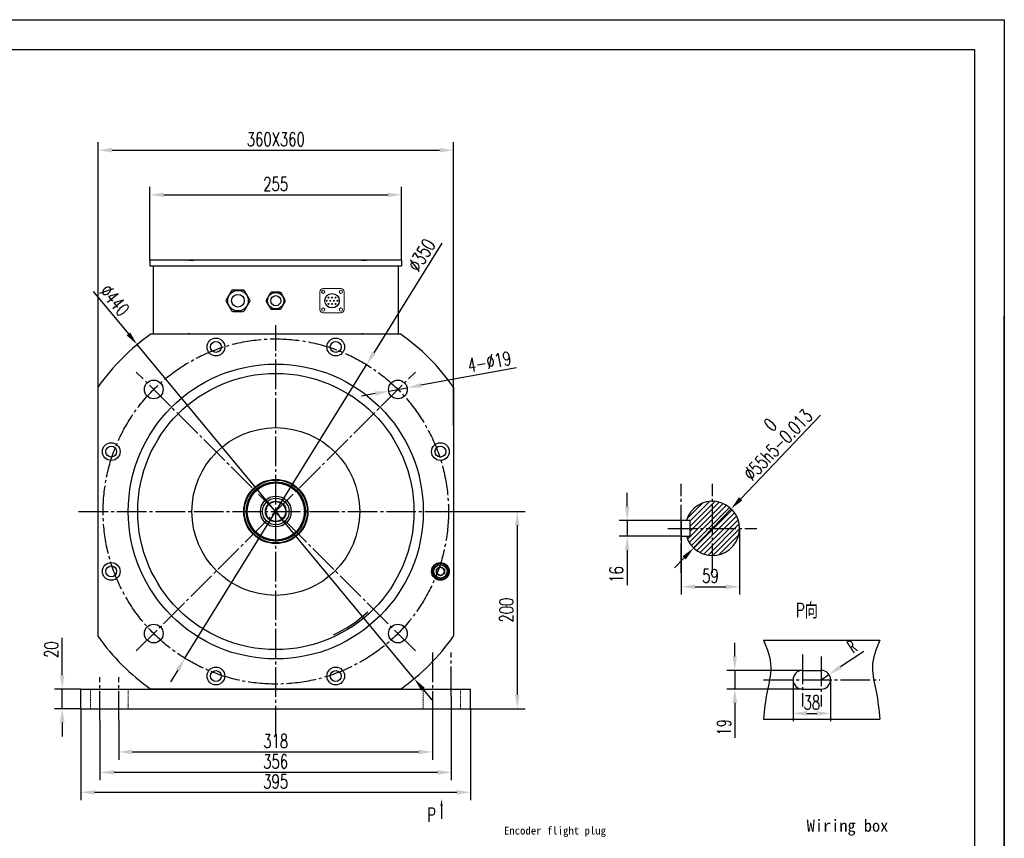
# Model space of a CAD drawing. Header units: inches. Extents: x -14936 to 8431, y -4781 to -2980.
# Tile 26 of 26: x -10601 to -9603, y -3810 to -2980. Entities that reach past the tile are written whole.
import ezdxf

# ---------------------------------------------------------------- set-up
doc = ezdxf.new("R2010")
doc.units = ezdxf.units.IN
doc.header["$MEASUREMENT"] = 0
doc.linetypes.add('EB_DASHDOT', pattern=[39, 30, -3, 3, -3])
doc.linetypes.add('HIDDEN', pattern=[1.905, 1.27, -0.635])
doc.layers.add('1', color=1, linetype='Continuous')
doc.layers.add('CAXA1', color=1, linetype='EB_DASHDOT', lineweight=25)
doc.layers.add('实线', color=7, linetype='Continuous', lineweight=30)
doc.styles.add('wldj', font='txt.shx', dxfattribs={"width": 0.7, "bigfont": 'INTECAD.SHX'})
doc.dimstyles.new('半径标注', dxfattribs={"dimscale": 4, "dimtxt": 3.5, "dimasz": 3.5, "dimexe": 2, "dimexo": 0, "dimgap": 1, "dimtad": 1, "dimdec": 3, "dimdsep": 46, "dimtxsty": 'wldj', "dimcen": 0.09, "dimclrd": 1, "dimclre": 1, "dimclrt": 3, "dimazin": 2, "dimtfac": 0.7, "dimtdec": 3, "dimtmove": 0, "dimatfit": 3, "dimfxl": 1, "dimtzin": 0, "dimarcsym": 0})

# ---------------------------------------------------------------- blocks, each defined once
blk = doc.blocks.new('*D103')
at = {"color": 1, "lineweight": -2}
for p, q in [((-9789.44, -3380.97), (-9870.42, -3465.69)), ((-9918.1, -3515.57), (-9880.09, -3475.81)), ((-9927.77, -3525.69), (-9937.45, -3535.81))]:
    blk.add_line(p, q, dxfattribs=at)
at = {"color": 1}
for points in [[(-9872.11, -3464.08), (-9868.73, -3467.3), (-9880.09, -3475.81)], [(-9926.09, -3527.3), (-9929.46, -3524.08), (-9918.1, -3515.57)]]:
    blk.add_solid(points, dxfattribs=at)
at = {"layer": 'Defpoints', "color": 0}
for p in [(-9880.09, -3475.81), (-9918.1, -3515.57)]:
    blk.add_point(p, dxfattribs=at)
at = {"color": 3, "insert": (-9839.79, -3404.22), "char_height": 14, "attachment_point": 5, "rotation": 46.29201, "style": 'wldj'}
blk.add_mtext('{\\Ftxt,intecad|c134;%%C55h5\\S 0^ -0.013;}', dxfattribs=at)
blk = doc.blocks.new('*D88')
at = {"color": 1, "lineweight": -2}
for p, q in [((-9985.46, -3473.69), (-9985.46, -3459.69)), ((-9930.6, -3487.69), (-9993.46, -3487.69)), ((-9985.46, -3487.69), (-9985.46, -3503.69)), ((-9930.6, -3503.69), (-9993.46, -3503.69)), ((-9985.46, -3517.69), (-9985.46, -3553.22))]:
    blk.add_line(p, q, dxfattribs=at)
at = {"color": 1}
for points in [[(-9987.8, -3473.69), (-9983.13, -3473.69), (-9985.46, -3487.69)], [(-9983.13, -3517.69), (-9987.8, -3517.69), (-9985.46, -3503.69)]]:
    blk.add_solid(points, dxfattribs=at)
at = {"layer": 'Defpoints', "color": 0}
for p in [(-9930.6, -3487.69), (-9985.46, -3503.69), (-9930.6, -3503.69)]:
    blk.add_point(p, dxfattribs=at)
at = {"color": 3, "insert": (-9996.46, -3542.45), "char_height": 14, "attachment_point": 5, "rotation": 90, "style": 'wldj'}
blk.add_mtext('16', dxfattribs=at)
blk = doc.blocks.new('*D104')
at = {"color": 1, "lineweight": -2}
for p, q in [((-9871.6, -3495.69), (-9871.6, -3562.9)), ((-9930.6, -3503.69), (-9930.6, -3562.9)), ((-9916.6, -3554.9), (-9885.6, -3554.9))]:
    blk.add_line(p, q, dxfattribs=at)
at = {"color": 1}
for points in [[(-9916.6, -3552.57), (-9916.6, -3557.24), (-9930.6, -3554.9)], [(-9885.6, -3557.24), (-9885.6, -3552.57), (-9871.6, -3554.9)]]:
    blk.add_solid(points, dxfattribs=at)
at = {"layer": 'Defpoints', "color": 0}
for p in [(-9871.6, -3495.69), (-9930.6, -3503.69), (-9871.6, -3554.9)]:
    blk.add_point(p, dxfattribs=at)
at = {"color": 3, "insert": (-9901.1, -3543.9), "char_height": 14, "attachment_point": 5, "style": 'wldj'}
blk.add_mtext('59', dxfattribs=at)
blk = doc.blocks.new('*D90')
at = {"color": 1, "lineweight": -2}
for p, q in [((-10161.56, -3478.59), (-10088.84, -3478.59)), ((-10096.84, -3492.59), (-10096.84, -3664.59)), ((-10144.15, -3678.59), (-10088.84, -3678.59))]:
    blk.add_line(p, q, dxfattribs=at)
at = {"color": 1}
for points in [[(-10094.51, -3492.59), (-10099.17, -3492.59), (-10096.84, -3478.59)], [(-10099.17, -3664.59), (-10094.51, -3664.59), (-10096.84, -3678.59)]]:
    blk.add_solid(points, dxfattribs=at)
at = {"layer": 'Defpoints', "color": 0}
for p in [(-10161.56, -3478.59), (-10144.15, -3678.59), (-10096.84, -3678.59)]:
    blk.add_point(p, dxfattribs=at)
at = {"color": 3, "insert": (-10107.84, -3578.59), "char_height": 14, "attachment_point": 5, "rotation": 90, "style": 'wldj'}
blk.add_mtext('200', dxfattribs=at)
blk = doc.blocks.new('*D91')
at = {"color": 1, "lineweight": -2}
for p, q in [((-10469.15, -3223.94), (-10469.15, -3149.58)), ((-10214.15, -3223.94), (-10214.15, -3149.58)), ((-10455.15, -3157.58), (-10228.15, -3157.58))]:
    blk.add_line(p, q, dxfattribs=at)
at = {"color": 1}
for points in [[(-10455.15, -3155.25), (-10455.15, -3159.92), (-10469.15, -3157.58)], [(-10228.15, -3159.92), (-10228.15, -3155.25), (-10214.15, -3157.58)]]:
    blk.add_solid(points, dxfattribs=at)
at = {"layer": 'Defpoints', "color": 0}
for p in [(-10214.15, -3157.58), (-10469.15, -3223.94), (-10214.15, -3223.94)]:
    blk.add_point(p, dxfattribs=at)
at = {"color": 3, "insert": (-10341.65, -3146.58), "char_height": 14, "attachment_point": 5, "style": 'wldj'}
blk.add_mtext('{\\Ftxt,intecad|c134;255}', dxfattribs=at)
blk = doc.blocks.new('*D92')
at = {"color": 1, "lineweight": -2}
for p, q in [((-10521.56, -3391.41), (-10521.56, -3104.31)), ((-10507.56, -3112.31), (-10175.56, -3112.31)), ((-10161.56, -3391.41), (-10161.56, -3104.31))]:
    blk.add_line(p, q, dxfattribs=at)
at = {"color": 1}
for points in [[(-10507.56, -3109.98), (-10507.56, -3114.65), (-10521.56, -3112.31)], [(-10175.56, -3114.65), (-10175.56, -3109.98), (-10161.56, -3112.31)]]:
    blk.add_solid(points, dxfattribs=at)
at = {"layer": 'Defpoints', "color": 0}
for p in [(-10161.56, -3112.31), (-10521.56, -3391.41), (-10161.56, -3391.41)]:
    blk.add_point(p, dxfattribs=at)
at = {"color": 3, "insert": (-10341.56, -3101.31), "char_height": 14, "attachment_point": 5, "style": 'wldj'}
blk.add_mtext('{\\Ftxt,intecad|c134;360X360}', dxfattribs=at)
blk = doc.blocks.new('*D106')
at = {"color": 1, "lineweight": -2}
for p, q in [((-10173.35, -3206.54), (-10242.16, -3317.84)), ((-10433.59, -3627.44), (-10249.53, -3329.75)), ((-10440.95, -3639.35), (-10448.31, -3651.25))]:
    blk.add_line(p, q, dxfattribs=at)
at = {"color": 1}
for points in [[(-10244.15, -3316.61), (-10240.18, -3319.06), (-10249.53, -3329.75)], [(-10438.96, -3640.57), (-10442.93, -3638.12), (-10433.59, -3627.44)]]:
    blk.add_solid(points, dxfattribs=at)
at = {"layer": 'Defpoints', "color": 0}
for p in [(-10249.53, -3329.75), (-10433.59, -3627.44)]:
    blk.add_point(p, dxfattribs=at)
at = {"color": 3, "insert": (-10193.77, -3218.65), "char_height": 14, "attachment_point": 5, "rotation": 58.27211, "style": 'wldj'}
blk.add_mtext('%%c350', dxfattribs=at)
blk = doc.blocks.new('*D107')
at = {"color": 1, "lineweight": -2}
for p, q in [((-10097.7, -3333.02), (-10194.69, -3350.65)), ((-10240.93, -3359.05), (-10254.71, -3361.55)), ((-10227.16, -3356.55), (-10208.46, -3353.15))]:
    blk.add_line(p, q, dxfattribs=at)
at = {"color": 1}
for points in [[(-10195.11, -3348.35), (-10194.27, -3352.94), (-10208.46, -3353.15)], [(-10240.52, -3361.35), (-10241.35, -3356.75), (-10227.16, -3356.55)]]:
    blk.add_solid(points, dxfattribs=at)
at = {"layer": 'Defpoints', "color": 0}
for p in [(-10227.16, -3356.55), (-10208.46, -3353.15)]:
    blk.add_point(p, dxfattribs=at)
at = {"color": 3, "insert": (-10125.18, -3326.84), "char_height": 14, "attachment_point": 5, "rotation": 10.29895, "style": 'wldj'}
blk.add_mtext('{\\Ftxt,intecad|c134;4-%%C19}', dxfattribs=at)
blk = doc.blocks.new('*D108')
at = {"color": 1, "lineweight": -2}
for p, q in [((-10539.15, -3678.59), (-10539.15, -3771.3)), ((-10144.15, -3678.59), (-10144.15, -3771.3)), ((-10525.15, -3763.3), (-10158.15, -3763.3))]:
    blk.add_line(p, q, dxfattribs=at)
at = {"color": 1}
for points in [[(-10525.15, -3760.96), (-10525.15, -3765.63), (-10539.15, -3763.3)], [(-10158.15, -3765.63), (-10158.15, -3760.96), (-10144.15, -3763.3)]]:
    blk.add_solid(points, dxfattribs=at)
at = {"layer": 'Defpoints', "color": 0}
for p in [(-10539.15, -3678.59), (-10144.15, -3678.59), (-10144.15, -3763.3)]:
    blk.add_point(p, dxfattribs=at)
at = {"color": 3, "insert": (-10341.65, -3752.3), "char_height": 14, "attachment_point": 5, "style": 'wldj'}
blk.add_mtext('395', dxfattribs=at)
blk = doc.blocks.new('*D109')
at = {"color": 1, "lineweight": -2}
for p, q in [((-10558.01, -3644.59), (-10558.01, -3606.73)), ((-10539.15, -3658.59), (-10566.01, -3658.59)), ((-10558.01, -3678.59), (-10558.01, -3658.59)), ((-10539.15, -3678.59), (-10566.01, -3678.59)), ((-10558.01, -3692.59), (-10558.01, -3706.59))]:
    blk.add_line(p, q, dxfattribs=at)
at = {"color": 1}
for points in [[(-10560.34, -3644.59), (-10555.67, -3644.59), (-10558.01, -3658.59)], [(-10555.67, -3692.59), (-10560.34, -3692.59), (-10558.01, -3678.59)]]:
    blk.add_solid(points, dxfattribs=at)
at = {"layer": 'Defpoints', "color": 0}
for p in [(-10558.01, -3658.59), (-10539.15, -3658.59), (-10539.15, -3678.59)]:
    blk.add_point(p, dxfattribs=at)
at = {"color": 3, "insert": (-10569.01, -3618.66), "char_height": 14, "attachment_point": 5, "rotation": 90, "style": 'wldj'}
blk.add_mtext('20', dxfattribs=at)
blk = doc.blocks.new('*D110')
at = {"color": 1, "lineweight": -2}
for p, q in [((-10182.65, -3665.59), (-10182.65, -3730.34)), ((-10500.65, -3690.59), (-10500.65, -3730.34)), ((-10486.65, -3722.34), (-10196.65, -3722.34))]:
    blk.add_line(p, q, dxfattribs=at)
at = {"color": 1}
for points in [[(-10486.65, -3720.01), (-10486.65, -3724.67), (-10500.65, -3722.34)], [(-10196.65, -3724.67), (-10196.65, -3720.01), (-10182.65, -3722.34)]]:
    blk.add_solid(points, dxfattribs=at)
at = {"layer": 'Defpoints', "color": 0}
for p in [(-10182.65, -3665.59), (-10500.65, -3690.59), (-10182.65, -3722.34)]:
    blk.add_point(p, dxfattribs=at)
at = {"color": 3, "insert": (-10341.65, -3711.34), "char_height": 14, "attachment_point": 5, "style": 'wldj'}
blk.add_mtext('318', dxfattribs=at)
blk = doc.blocks.new('*D111')
at = {"color": 1, "lineweight": -2}
for p, q in [((-10163.74, -3665.59), (-10163.74, -3751.02)), ((-10519.74, -3690.59), (-10519.74, -3751.02)), ((-10505.74, -3743.02), (-10177.74, -3743.02))]:
    blk.add_line(p, q, dxfattribs=at)
at = {"color": 1}
for points in [[(-10505.74, -3740.69), (-10505.74, -3745.36), (-10519.74, -3743.02)], [(-10177.74, -3745.36), (-10177.74, -3740.69), (-10163.74, -3743.02)]]:
    blk.add_solid(points, dxfattribs=at)
at = {"layer": 'Defpoints', "color": 0}
for p in [(-10163.74, -3665.59), (-10519.74, -3690.59), (-10163.74, -3743.02)]:
    blk.add_point(p, dxfattribs=at)
at = {"color": 3, "insert": (-10341.74, -3732.02), "char_height": 14, "attachment_point": 5, "style": 'wldj'}
blk.add_mtext('356', dxfattribs=at)
blk = doc.blocks.new('*D112')
at = {"color": 1, "lineweight": -2}
for p, q in [((-10526.76, -3255.42), (-10490.98, -3298.58)), ((-10201.25, -3648.11), (-10482.04, -3309.36)), ((-10192.31, -3658.89), (-10183.38, -3669.67))]:
    blk.add_line(p, q, dxfattribs=at)
at = {"color": 1}
for points in [[(-10492.77, -3300.07), (-10489.18, -3297.09), (-10482.04, -3309.36)], [(-10190.52, -3657.4), (-10194.11, -3660.38), (-10201.25, -3648.11)]]:
    blk.add_solid(points, dxfattribs=at)
at = {"layer": 'Defpoints', "color": 0}
for p in [(-10482.04, -3309.36), (-10201.25, -3648.11)]:
    blk.add_point(p, dxfattribs=at)
at = {"color": 3, "insert": (-10504.87, -3264.59), "char_height": 14, "attachment_point": 5, "rotation": 309.65559, "style": 'wldj'}
blk.add_mtext('%%c440', dxfattribs=at)
blk = doc.blocks.new('*D114')
at = {"color": 1, "lineweight": -2}
for p, q in [((-9745.7, -3620.51), (-9769.29, -3636.14)), ((-9788.87, -3649.12), (-9780.96, -3643.88))]:
    blk.add_line(p, q, dxfattribs=at)
at = {"color": 1}
blk.add_solid([(-9770.57, -3634.2), (-9768, -3638.09), (-9780.96, -3643.88)], dxfattribs=at)
at = {"layer": 'Defpoints', "color": 0}
for p in [(-9788.87, -3649.12), (-9780.96, -3643.88)]:
    blk.add_point(p, dxfattribs=at)
at = {"color": 3, "insert": (-9757.73, -3615.29), "char_height": 14, "attachment_point": 5, "rotation": 33.53102, "style": 'wldj'}
blk.add_mtext('{\\fSimSun|b0|i0|c134|p34;R}', dxfattribs=at)
blk = doc.blocks.new('*D115')
at = {"color": 1, "lineweight": -2}
for p, q in [((-9876.4, -3625.62), (-9876.4, -3611.62)), ((-9807.78, -3639.62), (-9884.4, -3639.62)), ((-9876.4, -3639.62), (-9876.4, -3658.62)), ((-9807.78, -3658.62), (-9884.4, -3658.62)), ((-9876.4, -3672.62), (-9876.4, -3708.16))]:
    blk.add_line(p, q, dxfattribs=at)
at = {"color": 1}
for points in [[(-9878.73, -3625.62), (-9874.07, -3625.62), (-9876.4, -3639.62)], [(-9874.07, -3672.62), (-9878.73, -3672.62), (-9876.4, -3658.62)]]:
    blk.add_solid(points, dxfattribs=at)
at = {"layer": 'Defpoints', "color": 0}
for p in [(-9807.78, -3639.62), (-9876.4, -3658.62), (-9807.78, -3658.62)]:
    blk.add_point(p, dxfattribs=at)
at = {"color": 3, "insert": (-9887.4, -3697.39), "char_height": 14, "attachment_point": 5, "rotation": 90, "style": 'wldj'}
blk.add_mtext('19', dxfattribs=at)
blk = doc.blocks.new('*D116')
at = {"color": 1, "lineweight": -2}
for p, q in [((-9817.28, -3649.12), (-9817.28, -3691.26)), ((-9779.37, -3649.12), (-9779.37, -3691.26)), ((-9803.28, -3683.26), (-9793.37, -3683.26))]:
    blk.add_line(p, q, dxfattribs=at)
at = {"color": 1}
for points in [[(-9803.28, -3680.93), (-9803.28, -3685.6), (-9817.28, -3683.26)], [(-9793.37, -3685.6), (-9793.37, -3680.93), (-9779.37, -3683.26)]]:
    blk.add_solid(points, dxfattribs=at)
at = {"layer": 'Defpoints', "color": 0}
for p in [(-9817.28, -3649.12), (-9779.37, -3649.12), (-9779.37, -3683.26)]:
    blk.add_point(p, dxfattribs=at)
at = {"color": 3, "insert": (-9798.33, -3672.26), "char_height": 14, "attachment_point": 5, "style": 'wldj'}
blk.add_mtext('{\\Ftxt,intecad|c134;38}', dxfattribs=at)

msp = doc.modelspace()

# ---------------------------------------------------------------- hatches: boundary and pattern name
h = msp.add_hatch()
h.set_pattern_fill('ANSI31', color=256, scale=30, style=0)
h.set_pattern_definition([(45, (-3075.4543, 5681.1204), (-2.6516504, 2.6516504), [])])
h.paths.add_polyline_path([(-9899.0965, -3468.1882, 0.33017444), (-9925.4072, -3487.6882), (-9922.0965, -3487.6882), (-9922.0965, -3495.6882), (-9899.0965, -3495.6882)])
h.paths.add_polyline_path([(-9871.5965, -3495.6882), (-9899.0965, -3495.6882), (-9899.0965, -3523.1882, 0.41421356)])
h.paths.add_polyline_path([(-9899.0965, -3495.6882), (-9922.0965, -3495.6882), (-9922.0965, -3503.6882), (-9925.4072, -3503.6882, 0.33017444), (-9899.0965, -3523.1882)])
h.paths.add_polyline_path([(-9871.5965, -3495.6882, 0.41421356), (-9899.0965, -3468.1882), (-9899.0965, -3495.6882)])

# ---------------------------------------------------------------- linework, layer by layer
for p, q in [((-12150.6768, -2979.983), (-9603.2592, -2979.983)), ((-9603.2592, -2979.983), (-9603.2592, -4781.3712)), ((-10469.1454, -3229.5342), (-10214.1454, -3229.5342)), ((-9603.2592, -4781.3712), (-9603.2592, -3280.2144)), ((-9847.1901, -3609.1229), (-9729.5698, -3609.1229)), ((-9807.7846, -3639.6229), (-9788.8746, -3639.6229)), ((-10539.1454, -3658.5922), (-10144.1454, -3658.5922)), ((-9807.7846, -3658.6229), (-9788.8746, -3658.6229)), ((-10539.1454, -3678.5922), (-10144.1454, -3678.5922)), ((-9847.1901, -3689.1229), (-9729.5698, -3689.1229))]:
    msp.add_line(p, q)
at = {"color": 7, "linetype": 'Continuous', "lineweight": 30}
for p, q in [((-10214.1454, -3223.941), (-10469.1454, -3223.941)), ((-10469.1454, -3223.941), (-10469.1454, -3229.5342)), ((-10465.7581, -3229.5342), (-10465.7581, -3298.5922)), ((-10428.7354, -3223.941), (-10433.7354, -3223.941)), ((-10429.5554, -3223.941), (-10424.5554, -3223.941)), ((-10254.5554, -3223.941), (-10249.5554, -3223.941)), ((-10217.5327, -3229.5342), (-10217.5327, -3298.5922)), ((-10214.1454, -3223.941), (-10214.1454, -3229.5342)), ((-10467.9291, -3298.5922), (-10215.3617, -3298.5922)), ((-10428.7334, -3298.5922), (-10430.3481, -3298.5922)), ((-10252.9427, -3298.5922), (-10254.3774, -3298.5922)), ((-10521.5554, -3605.3569), (-10521.5554, -3352.1187)), ((-10161.5554, -3352.3749), (-10161.5554, -3605.1007)), ((-9922.0965, -3487.6882), (-9930.5965, -3487.6882)), ((-9930.5965, -3487.6882), (-9930.5965, -3503.6882)), ((-9922.0965, -3487.6882), (-9922.0965, -3503.6882)), ((-9930.5965, -3503.6882), (-9922.0965, -3503.6882)), ((-10174.1422, -3531.2745), (-10174.1461, -3531.3244)), ((-10172.6564, -3531.5305), (-10172.6603, -3531.5812)), ((-10178.76, -3536.9914), (-10174.76, -3534.682)), ((-10178.76, -3541.6102), (-10178.76, -3536.9914)), ((-10174.76, -3543.9196), (-10178.76, -3541.6102)), ((-10174.76, -3534.682), (-10170.76, -3536.9914)), ((-10170.76, -3541.6102), (-10174.76, -3543.9196)), ((-10170.76, -3536.9914), (-10170.76, -3541.6102)), ((-10539.1454, -3678.5922), (-10539.1454, -3658.5922)), ((-10428.7334, -3658.5922), (-10468.3434, -3658.5922)), ((-10254.3774, -3658.5922), (-10428.7334, -3658.5922)), ((-10214.9474, -3658.5922), (-10254.3774, -3658.5922)), ((-10144.1454, -3678.5922), (-10144.1454, -3658.5922))]:
    msp.add_line(p, q, dxfattribs=at)
at = {"color": 7, "linetype": 'Continuous', "lineweight": 15, "ltscale": 5}
for p, q in [((-10293.6739, -3252.6448), (-10275.4547, -3252.6448)), ((-10296.8151, -3274.0052), (-10296.8151, -3255.7861)), ((-10272.3135, -3274.0052), (-10272.3135, -3255.7861)), ((-10293.6739, -3277.1465), (-10275.4547, -3277.1465))]:
    msp.add_line(p, q, dxfattribs=at)
at = {"color": 7, "linetype": 'HIDDEN', "lineweight": 0}
for p, q in [((-10539.1454, -3678.5922), (-10539.1454, -3658.5922)), ((-10491.1454, -3658.5922), (-10510.1454, -3658.5922)), ((-10254.3774, -3658.5922), (-10428.7334, -3658.5922)), ((-10381.0554, -3658.5922), (-10392.0554, -3658.5922)), ((-10381.0554, -3658.5922), (-10392.0554, -3658.5922)), ((-10291.0554, -3658.5922), (-10302.0554, -3658.5922)), ((-10291.0554, -3658.5922), (-10302.0554, -3658.5922)), ((-10173.1454, -3658.5922), (-10192.1454, -3658.5922)), ((-10144.1454, -3678.5922), (-10144.1454, -3658.5922)), ((-10491.1454, -3678.5922), (-10510.1454, -3678.5922)), ((-10173.1454, -3678.5922), (-10192.1454, -3678.5922))]:
    msp.add_line(p, q, dxfattribs=at)
at = {"color": 2, "linetype": 'HIDDEN', "lineweight": 0}
for p, q in [((-10529.2354, -3658.5922), (-10529.2354, -3678.5922)), ((-10491.1454, -3678.5922), (-10491.1454, -3658.5922)), ((-10192.1454, -3658.5922), (-10192.1454, -3678.5922)), ((-10154.2354, -3678.5922), (-10154.2354, -3658.5922))]:
    msp.add_line(p, q, dxfattribs=at)
at = {"color": 1}
msp.add_line((-10173.5945, -3777.1031), (-10173.5945, -3790.0517), dxfattribs=at)
at = {"color": 7, "linetype": 'Continuous', "lineweight": 15, "ltscale": 5}
for centre in [(-10293.5692, -3255.8908), (-10275.5594, -3255.8908), (-10293.5692, -3273.9005), (-10275.5594, -3273.9005)]:
    msp.add_circle(centre, 1.623, dxfattribs=at)
at = {"ltscale": 5}
msp.add_circle((-10284.5643, -3264.8957), 7.3403, dxfattribs=at)
at = {"color": 7, "linetype": 'Continuous', "lineweight": 30}
for centre, radius in [((-10402.264, -3311.7968), 9), ((-10280.8468, -3311.7968), 9), ((-10402.264, -3311.7968), 5.5), ((-10280.8468, -3311.7968), 5.5), ((-10341.5554, -3478.5922), 149.5), ((-10341.5554, -3478.5922), 140), ((-10465.2991, -3354.8485), 9.5), ((-10217.8117, -3354.8485), 9.5), ((-10508.3509, -3417.8836), 9), ((-10508.3509, -3417.8836), 5.5), ((-10174.76, -3417.8836), 9), ((-10174.76, -3417.8836), 5.5), ((-10341.5554, -3478.5922), 32.5), ((-10341.5554, -3478.5922), 32.425), ((-10341.5554, -3478.5922), 31.925), ((-10341.5554, -3478.5922), 30), ((-10341.5554, -3478.5922), 29), ((-10341.5554, -3478.5922), 15.65), ((-10341.5554, -3478.5922), 13.4676), ((-10341.5554, -3478.5922), 10.5), ((-10341.5554, -3478.5922), 10), ((-10508.3509, -3539.3008), 9), ((-10174.76, -3539.3008), 9), ((-10174.76, -3539.3008), 8), ((-10508.3509, -3539.3008), 5.5), ((-10174.76, -3539.3008), 6.75), ((-10465.2991, -3602.3359), 9.5), ((-10217.8117, -3602.3359), 9.5), ((-10402.264, -3645.3877), 9), ((-10402.264, -3645.3877), 5.5), ((-10280.8468, -3645.3877), 9), ((-10280.8468, -3645.3877), 5.5)]:
    msp.add_circle(centre, radius, dxfattribs=at)
at = {"color": 7, "linetype": 'Continuous', "lineweight": 15, "ltscale": 5}
for centre, radius, start, end in [((-10293.6739, -3255.7861), 3.1412, 90, 180), ((-10275.4547, -3255.7861), 3.1412, 0, 90), ((-10288.1579, -3261.6764), 0.5241, 0, 180), ((-10288.1579, -3261.6764), 0.5241, 180, 0), ((-10284.5643, -3261.6764), 0.5241, 0, 180), ((-10284.5643, -3261.6764), 0.5241, 180, 0), ((-10280.9707, -3261.6764), 0.5241, 0, 180), ((-10280.9707, -3261.6764), 0.5241, 180, 0), ((-10289.9547, -3264.8957), 0.5241, 0, 180), ((-10289.9547, -3264.8957), 0.5241, 180, 0), ((-10288.1579, -3268.1149), 0.5241, 0, 180), ((-10288.1579, -3268.1149), 0.5241, 180, 0), ((-10286.3611, -3264.8957), 0.5241, 0, 180), ((-10286.3611, -3264.8957), 0.5241, 180, 0), ((-10284.5643, -3268.1149), 0.5241, 0, 180), ((-10284.5643, -3268.1149), 0.5241, 180, 0), ((-10282.7675, -3264.8957), 0.5241, 0, 180), ((-10282.7675, -3264.8957), 0.5241, 180, 0), ((-10280.9707, -3268.1149), 0.5241, 0, 180), ((-10280.9707, -3268.1149), 0.5241, 180, 0), ((-10279.1739, -3264.8957), 0.5241, 0, 180), ((-10279.1739, -3264.8957), 0.5241, 180, 0), ((-10293.6739, -3274.0052), 3.1412, 180, 270), ((-10275.4547, -3274.0052), 3.1412, 270, 0)]:
    msp.add_arc(centre, radius, start, end, dxfattribs=at)
for centre, radius, start, end in [((-10341.6454, -3478.7378), 220, 125.0308089, 144.862456), ((-10341.6454, -3478.7378), 220, 35.0560107, 54.9691911), ((-10341.6454, -3478.7378), 220, 215.137544, 234.8373209), ((-10341.6454, -3478.7378), 220, 305.1626791, 324.9439893), ((-9807.7846, -3649.1229), 9.5, 90, 270), ((-9788.8746, -3649.1229), 9.5, 270, 90)]:
    msp.add_arc(centre, radius, start, end)
at = {"color": 7, "linetype": 'Continuous', "lineweight": 30}
for centre, radius, start, end in [((-9899.0965, -3495.6882), 27.5, 196.9123898, 163.0876102), ((-10174.76, -3539.3008), 8.05, 85.5989275, 74.8518817), ((-10174.76, -3539.3008), 8.05, 74.8518817, 85.5989275), ((-10174.76, -3539.3008), 4, 120, 180), ((-10174.76, -3539.3008), 4, 180, 240), ((-10174.76, -3539.3008), 4, 60, 120), ((-10174.76, -3539.3008), 4, 0, 60), ((-10174.76, -3539.3008), 4, 300, 0), ((-10174.76, -3539.3008), 4, 240, 300), ((-10341.5554, -3478.5922), 138, 294.9919064, 312.5080936)]:
    msp.add_arc(centre, radius, start, end, dxfattribs=at)
at = {"color": 3}
for points in [[(-9847.1901, -3609.1229), (-9839.8456, -3636.3004), (-9843.659, -3661.0594), (-9847.1901, -3689.1229)], [(-9729.5698, -3609.1229), (-9736.9143, -3636.3004), (-9733.1009, -3661.0594), (-9729.5698, -3689.1229)]]:
    msp.add_spline(points, degree=3, dxfattribs=at)
at = {"color": 1}
msp.add_solid([(-10174.7612, -3777.1031), (-10172.4279, -3777.1031), (-10173.5945, -3770.1031)], dxfattribs=at)
at = {"layer": '1'}
for p, q in [((-11999.0448, -3010.3094), (-9633.5856, -3010.3094)), ((-9633.5856, -3010.3094), (-9633.5856, -4751.0448))]:
    msp.add_line(p, q, dxfattribs=at)
at = {"layer": 'CAXA1', "linetype": 'EB_DASHDOT', "lineweight": 25}
for p, q in [((-10341.6454, -3705.5457), (-10341.6454, -3289.6879)), ((-10482.9768, -3620.0136), (-10200.1341, -3337.1709)), ((-10200.1341, -3620.0136), (-10482.9768, -3337.1709)), ((-9930.5965, -3540.8882), (-9930.5965, -3450.4883)), ((-9899.0965, -3540.8882), (-9899.0965, -3450.4883)), ((-10541.5162, -3478.5922), (-10141.5946, -3478.5922)), ((-9944.2965, -3495.6882), (-9853.8966, -3495.6882)), ((-10182.6454, -3621.5922), (-10182.6454, -3665.5922)), ((-10163.7354, -3665.5922), (-10163.7354, -3621.5922)), ((-9807.7846, -3623.6695), (-9807.7846, -3676.2682)), ((-9788.8746, -3625.5823), (-9788.8746, -3676.2682)), ((-10519.7354, -3690.5922), (-10519.7354, -3646.5922)), ((-10500.6454, -3690.5922), (-10500.6454, -3646.5922)), ((-9847.1901, -3649.1229), (-9729.5698, -3649.1229))]:
    msp.add_line(p, q, dxfattribs=at)
msp.add_circle((-10341.5554, -3478.5922), 175, dxfattribs=at)
at = {"layer": '实线', "color": 0}
for p, q in [((-10386.6052, -3254.8957), (-10391.9169, -3264.0957)), ((-10374.5964, -3254.0957), (-10385.2196, -3254.0957)), ((-10367.8991, -3264.0957), (-10373.2107, -3254.8957)), ((-10347.0032, -3256.8957), (-10351.2525, -3264.2557)), ((-10337.3961, -3256.2557), (-10345.8947, -3256.2557)), ((-10332.0383, -3264.2557), (-10336.2876, -3256.8957)), ((-10391.9169, -3265.6957), (-10386.6052, -3274.8957)), ((-10373.2107, -3274.8957), (-10367.8991, -3265.6957)), ((-10351.2525, -3265.5357), (-10347.0032, -3272.8957)), ((-10336.2876, -3272.8957), (-10332.0383, -3265.5357)), ((-10385.2196, -3275.6957), (-10374.5964, -3275.6957)), ((-10345.8947, -3273.5357), (-10337.3961, -3273.5357))]:
    msp.add_line(p, q, dxfattribs=at)
for centre, radius in [((-10379.908, -3264.8957), 10.4), ((-10379.908, -3264.8957), 6.4), ((-10341.6454, -3264.8957), 8.32), ((-10341.6454, -3264.8957), 5.12)]:
    msp.add_circle(centre, radius, dxfattribs=at)
at = {"layer": '实线'}
msp.add_circle((-10341.5554, -3478.5922), 85, dxfattribs=at)
at = {"layer": '实线', "color": 0}
for centre, radius, start, end in [((-10385.2196, -3255.6957), 1.6, 90, 150), ((-10374.5964, -3255.6957), 1.6, 30, 90), ((-10345.8947, -3257.5357), 1.28, 90, 150), ((-10337.3961, -3257.5357), 1.28, 30, 90), ((-10390.5312, -3264.8957), 1.6, 150, 210), ((-10369.2847, -3264.8957), 1.6, 330, 30), ((-10350.144, -3264.8957), 1.28, 150, 210), ((-10345.8947, -3272.2557), 1.28, 210, 270), ((-10337.3961, -3272.2557), 1.28, 270, 330), ((-10333.1468, -3264.8957), 1.28, 330, 30), ((-10385.2196, -3274.0957), 1.6, 210, 270), ((-10374.5964, -3274.0957), 1.6, 270, 330)]:
    msp.add_arc(centre, radius, start, end, dxfattribs=at)

# ---------------------------------------------------------------- texts
at = {"color": 3, "char_height": 14, "attachment_point": 5, "style": 'wldj'}
for s, insert in [('{\\Ftxt,intecad|c134;P\\fSimSun|b0|i0|c134|p34;向}', (-9803.3631, -3579.3761)), ('{\\Ftxt,intecad|c134;P}', (-10183.8149, -3786.183))]:
    msp.add_mtext(s, dxfattribs=dict(at, insert=insert))
at = {"width": 1593.798768, "attachment_point": 1}
for s, insert, char_height in [('{\\fKaiTi_GB2312|b0|i0|c134|p49;Wiring box}', (-9803.5456, -3791.0404), 12.16512), ('{\\fKaiTi_GB2312|b0|i0|c134|p49;Encoder flight plug}', (-10110.3283, -3798.0889), 8)]:
    msp.add_mtext(s, dxfattribs=dict(at, insert=insert, char_height=char_height))

# ---------------------------------------------------------------- dimensions: what is measured, and where the dimension line sits
for base, p1, p2, text, picture, middle in [((-10161.5554, -3112.3122), (-10521.5554, -3391.4142), (-10161.5554, -3391.4142), '{\\Ftxt,intecad|c134;360X360}', '*D92', (-10341.5554, -3112.3122)), ((-10214.1454, -3157.5845), (-10469.1454, -3223.941), (-10214.1454, -3223.941), '{\\Ftxt,intecad|c134;255}', '*D91', (-10341.6454, -3157.5845))]:
    dim = msp.add_linear_dim(base=base, p1=p1, p2=p2, text=text, dimstyle='半径标注')
    dim.commit()
    dim.dimension.update_dxf_attribs({"geometry": picture, "text_midpoint": middle, "dimtype": 160})
dim = msp.add_diameter_dim_2p(p1=(-10433.5854, -3627.4394), p2=(-10249.5254, -3329.7451), dimstyle='半径标注')
dim.commit()
dim.dimension.update_dxf_attribs({"geometry": '*D106', "text_midpoint": (-10184.4112, -3224.4309), "dimtype": 163})
dim = msp.add_diameter_dim_2p(p1=(-10201.2477, -3648.1145), p2=(-10482.0431, -3309.361), dimstyle='半径标注')
dim.commit()
dim.dimension.update_dxf_attribs({"geometry": '*D112', "text_midpoint": (-10504.8659, -3264.5906)})
dim = msp.add_diameter_dim_2p(p1=(-10227.1587, -3356.547), p2=(-10208.4648, -3353.1501), text='{\\Ftxt,intecad|c134;4-%%C19}', dimstyle='半径标注')
dim.commit()
dim.dimension.update_dxf_attribs({"geometry": '*D107', "text_midpoint": (-10123.2137, -3337.6589), "dimtype": 163})
dim = msp.add_diameter_dim_2p(p1=(-9918.0986, -3515.5672), p2=(-9880.0945, -3475.8093), text='{\\Ftxt,intecad|c134;%%C55h5\\S 0^ -0.013;}', dimstyle='半径标注')
dim.commit()
dim.dimension.update_dxf_attribs({"geometry": '*D103', "text_midpoint": (-9839.7906, -3404.2188)})
for base, p1, p2, picture, middle in [((-9985.4638, -3503.6882), (-9930.5965, -3487.6882), (-9930.5965, -3503.6882), '*D88', (-9996.4638, -3542.4549)), ((-10096.8387, -3678.5922), (-10161.5554, -3478.5922), (-10144.1454, -3678.5922), '*D90', (-10107.8387, -3578.5922)), ((-10558.0081, -3658.5922), (-10539.1454, -3678.5922), (-10539.1454, -3658.5922), '*D109', (-10569.0081, -3618.6589)), ((-9876.4016, -3658.6229), (-9807.7846, -3639.6229), (-9807.7846, -3658.6229), '*D115', (-9887.4016, -3697.3896))]:
    dim = msp.add_linear_dim(base=base, p1=p1, p2=p2, angle=90, dimstyle='半径标注')
    dim.commit()
    dim.dimension.update_dxf_attribs({"geometry": picture, "text_midpoint": middle})
for base, p1, p2, picture, middle in [((-9871.5965, -3554.9026), (-9930.5965, -3503.6882), (-9871.5965, -3495.6882), '*D104', (-9901.0965, -3543.9026)), ((-10163.7354, -3743.0224), (-10519.7354, -3690.5922), (-10163.7354, -3665.5922), '*D111', (-10341.7354, -3732.0224)), ((-10182.6454, -3722.341), (-10500.6454, -3690.5922), (-10182.6454, -3665.5922), '*D110', (-10341.6454, -3711.341)), ((-10144.1454, -3763.2966), (-10539.1454, -3678.5922), (-10144.1454, -3678.5922), '*D108', (-10341.6454, -3752.2966))]:
    dim = msp.add_linear_dim(base=base, p1=p1, p2=p2, dimstyle='半径标注')
    dim.commit()
    dim.dimension.update_dxf_attribs({"geometry": picture, "text_midpoint": middle})
dim = msp.add_radius_dim(center=(-9788.8746, -3649.1229), mpoint=(-9780.9556, -3643.8752), text='{\\fSimSun|b0|i0|c134|p34;R}', dimstyle='半径标注')
dim.commit()
dim.dimension.update_dxf_attribs({"geometry": '*D114', "text_midpoint": (-9757.7329, -3615.2904)})
dim = msp.add_linear_dim(base=(-9779.3746, -3683.2627), p1=(-9817.2846, -3649.1229), p2=(-9779.3746, -3649.1229), text='{\\Ftxt,intecad|c134;38}', dimstyle='半径标注')
dim.commit()
dim.dimension.update_dxf_attribs({"geometry": '*D116', "text_midpoint": (-9798.3296, -3672.2627)})

doc.saveas('drawing.dxf')
